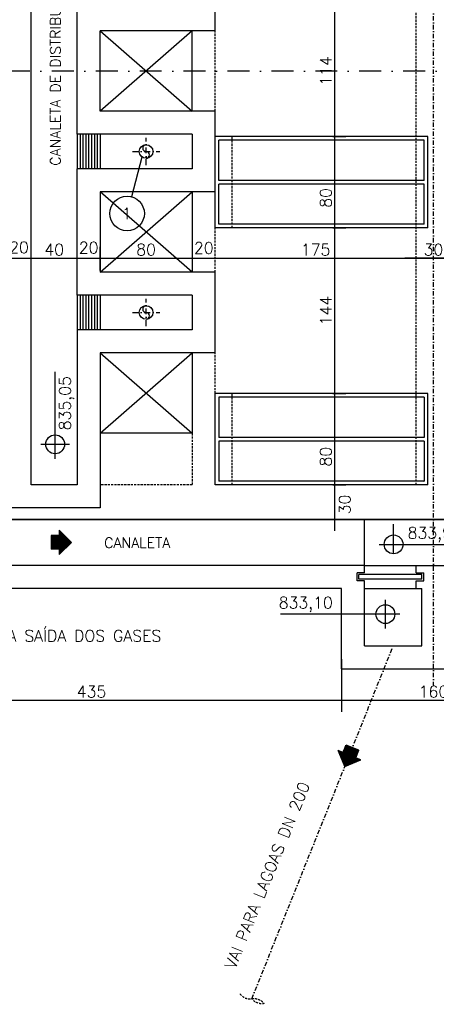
# Model space of a CAD drawing. Extents: x 7029 to 12036, y 4380 to 7055.
# Tile 4 of 12: x 7823 to 8185, y 5425 to 6282. Entities that reach past the tile are written whole.
import ezdxf
from ezdxf.enums import TextEntityAlignment as Align

# ---------------------------------------------------------------- set-up
doc = ezdxf.new("R2010")
doc.units = 0
doc.header["$LTSCALE"] = 0.1
doc.header["$MEASUREMENT"] = 0
doc.linetypes.add('DASHDOT', pattern=[25.4, 12.7, -6.35, 0, -6.35])
doc.linetypes.add('HIDDEN', pattern=[9.525, 6.35, -3.175])
doc.layers.get('0').update_dxf_attribs({"linetype": 'CONTINUOUS'})
doc.layers.get('DEFPOINTS').update_dxf_attribs({"color": 200, "linetype": 'CONTINUOUS'})
for name, color, linetype in [('BAR-EIXOS', 7, 'DASHDOT'), ('BAR-PECAS', 2, 'CONTINUOUS'), ('DIM', 7, 'CONTINUOUS'), ('EIXO', 7, 'DASHDOT'), ('ELEVAÇÃO', 2, 'CONTINUOUS'), ('FLUXO', 7, 'CONTINUOUS'), ('LIMHATRA', 2, 'HIDDEN'), ('LMEDIA', 4, 'CONTINUOUS'), ('PAREDE', 6, 'CONTINUOUS'), ('PAREDE-AARESTA', 50, 'CONTINUOUS'), ('RELAÇÀO', 2, 'CONTINUOUS'), ('TEXTO', 2, 'CONTINUOUS')]:
    doc.layers.add(name, color=color, linetype=linetype)
doc.styles.add('ROMANS', font='ROMANS.shx')
doc.dimstyles.new('DIM50', dxfattribs={"dimscale": 0, "dimtxt": 10, "dimasz": 20, "dimexe": 10, "dimexo": 10, "dimgap": 2.5, "dimtad": 1, "dimdec": 0, "dimtxsty": 'ROMANS', "dimblk": 'ARCHTICK', "dimblk1": 'DOTSMALL', "dimblk2": 'DOTSMALL', "dimsah": 1, "dimcen": 2.5, "dimdle": 10, "dimclrd": 7, "dimclre": 7, "dimclrt": 2, "dimazin": 3, "dimtfac": 1, "dimtdec": 0, "dimtmove": 0, "dimatfit": 3})

# ---------------------------------------------------------------- blocks, each defined once
blk = doc.blocks.new('*D10')
at = {"color": 7, "linetype": 'BYBLOCK'}
for p, q in [((8262.53, 5717.31), (8262.53, 5679.99)), ((8092.53, 5689.99), (8272.53, 5689.99))]:
    blk.add_line(p, q, dxfattribs=at)
at = {"layer": 'DEFPOINTS', "color": 0, "linetype": 'BYBLOCK'}
for p in [(8102.53, 5727.31), (8262.53, 5727.31), (8262.53, 5689.99)]:
    blk.add_point(p, dxfattribs=at)
at = {"color": 2, "linetype": 'BYBLOCK', "insert": (8182.53, 5697.49), "char_height": 10, "attachment_point": 5, "style": 'ROMANS'}
blk.add_mtext('160', dxfattribs=at)
blk = doc.blocks.new('_ARCHTICK')
blk = doc.blocks.new('_DOTSMALL')
blk = doc.blocks.new('*D18')
at = {"color": 7, "linetype": 'BYBLOCK'}
blk.add_line((8157.53, 6074.5), (8207.56, 6074.5), dxfattribs=at)
at = {"layer": 'DEFPOINTS', "color": 0, "linetype": 'BYBLOCK'}
for p in [(8167.53, 6074.5), (8197.56, 6074.5), (8197.56, 6074.5)]:
    blk.add_point(p, dxfattribs=at)
at = {"color": 2, "linetype": 'BYBLOCK', "insert": (8182.54, 6082), "char_height": 10, "attachment_point": 5, "style": 'ROMANS'}
blk.add_mtext('30', dxfattribs=at)
blk = doc.blocks.new('A$C26ED7CE0')
for p, q in [((0.1661, 0.1761), (0.0461, 0.1761)), ((0.0461, 0.1061), (0.0461, 0.1761)), ((0.1661, 0.1061), (0.1661, 0.1761)), ((0.1061, 0), (0, 0.1061)), ((0.0461, 0.1061), (0, 0.1061)), ((0.1061, 0), (0.2121, 0.1061)), ((0.2121, 0.1061), (0.1661, 0.1061))]:
    blk.add_line(p, q)
at = {"color": 0}
for p, q in [((0.1632, 0.0571), (0.0461, 0.1742)), ((0.1649, 0.0589), (0.0478, 0.1761)), ((0.1667, 0.0606), (0.0513, 0.1761)), ((0.1685, 0.0624), (0.0548, 0.1761)), ((0.1702, 0.0642), (0.0584, 0.1761)), ((0.172, 0.0659), (0.0619, 0.1761)), ((0.1738, 0.0677), (0.0654, 0.1761)), ((0.1755, 0.0695), (0.069, 0.1761)), ((0.1773, 0.0712), (0.0725, 0.1761)), ((0.1791, 0.073), (0.076, 0.1761)), ((0.1809, 0.0748), (0.0796, 0.1761)), ((0.1826, 0.0766), (0.0831, 0.1761)), ((0.1844, 0.0783), (0.0866, 0.1761)), ((0.1862, 0.0801), (0.0902, 0.1761)), ((0.1879, 0.0819), (0.0937, 0.1761)), ((0.1661, 0.1072), (0.0972, 0.1761)), ((0.1661, 0.1108), (0.1008, 0.1761)), ((0.1661, 0.1143), (0.1043, 0.1761)), ((0.1661, 0.1179), (0.1079, 0.1761)), ((0.1661, 0.1214), (0.1114, 0.1761)), ((0.1661, 0.1249), (0.1149, 0.1761)), ((0.1661, 0.1285), (0.1185, 0.1761)), ((0.1661, 0.132), (0.122, 0.1761)), ((0.1661, 0.1355), (0.1255, 0.1761)), ((0.1661, 0.1391), (0.1291, 0.1761)), ((0.1661, 0.1426), (0.1326, 0.1761)), ((0.1661, 0.1461), (0.1361, 0.1761)), ((0.1661, 0.1497), (0.1397, 0.1761)), ((0.1661, 0.1532), (0.1432, 0.1761)), ((0.1661, 0.1567), (0.1467, 0.1761)), ((0.1661, 0.1603), (0.1503, 0.1761)), ((0.1661, 0.1638), (0.1538, 0.1761)), ((0.1661, 0.1674), (0.1574, 0.1761)), ((0.1661, 0.1709), (0.1609, 0.1761)), ((0.1661, 0.1744), (0.1644, 0.1761)), ((0.1066, 0.0005), (0.0011, 0.1061)), ((0.1084, 0.0023), (0.0046, 0.1061)), ((0.1101, 0.0041), (0.0081, 0.1061)), ((0.1119, 0.0058), (0.0117, 0.1061)), ((0.1137, 0.0076), (0.0152, 0.1061)), ((0.1154, 0.0094), (0.0188, 0.1061)), ((0.1172, 0.0111), (0.0223, 0.1061)), ((0.119, 0.0129), (0.0258, 0.1061)), ((0.1207, 0.0147), (0.0294, 0.1061)), ((0.1225, 0.0164), (0.0329, 0.1061)), ((0.1243, 0.0182), (0.0364, 0.1061)), ((0.1261, 0.02), (0.04, 0.1061)), ((0.1278, 0.0218), (0.0435, 0.1061)), ((0.1614, 0.0553), (0.0461, 0.1707)), ((0.1596, 0.0536), (0.0461, 0.1671)), ((0.1579, 0.0518), (0.0461, 0.1636)), ((0.1561, 0.05), (0.0461, 0.1601)), ((0.1543, 0.0483), (0.0461, 0.1565)), ((0.1526, 0.0465), (0.0461, 0.153)), ((0.1508, 0.0447), (0.0461, 0.1495)), ((0.149, 0.043), (0.0461, 0.1459)), ((0.1473, 0.0412), (0.0461, 0.1424)), ((0.1455, 0.0394), (0.0461, 0.1389)), ((0.1437, 0.0377), (0.0461, 0.1353)), ((0.142, 0.0359), (0.0461, 0.1318)), ((0.1402, 0.0341), (0.0461, 0.1283)), ((0.1384, 0.0324), (0.0461, 0.1247)), ((0.1367, 0.0306), (0.0461, 0.1212)), ((0.1349, 0.0288), (0.0461, 0.1176)), ((0.1331, 0.0271), (0.0461, 0.1141)), ((0.1314, 0.0253), (0.0461, 0.1106)), ((0.1296, 0.0235), (0.0461, 0.107)), ((0.1897, 0.0836), (0.1672, 0.1061)), ((0.1915, 0.0854), (0.1708, 0.1061)), ((0.1932, 0.0872), (0.1743, 0.1061)), ((0.195, 0.0889), (0.1779, 0.1061)), ((0.1968, 0.0907), (0.1814, 0.1061)), ((0.1985, 0.0925), (0.1849, 0.1061)), ((0.2003, 0.0942), (0.1885, 0.1061)), ((0.2021, 0.096), (0.192, 0.1061))]:
    blk.add_line(p, q, dxfattribs=at)
blk = doc.blocks.new('*D83')
at = {"color": 7, "linetype": 'BYBLOCK'}
blk.add_line((8207.56, 6074.5), (8157.53, 6074.5), dxfattribs=at)
at = {"layer": 'DEFPOINTS', "color": 0, "linetype": 'BYBLOCK'}
for p in [(8167.53, 6074.5), (8167.53, 6074.5), (8197.56, 6074.5)]:
    blk.add_point(p, dxfattribs=at)
at = {"color": 2, "linetype": 'BYBLOCK', "insert": (8182.54, 6082), "char_height": 10, "attachment_point": 5, "style": 'ROMANS'}
blk.add_mtext('30', dxfattribs=at)
blk = doc.blocks.new('*D94')
at = {"color": 7, "linetype": 'BYBLOCK'}
blk.add_line((8207.53, 6074.5), (8157.5, 6074.5), dxfattribs=at)
at = {"layer": 'DEFPOINTS', "color": 0, "linetype": 'BYBLOCK'}
for p in [(8167.5, 6074.5), (8167.5, 6074.5), (8197.53, 6074.5)]:
    blk.add_point(p, dxfattribs=at)
at = {"color": 2, "linetype": 'BYBLOCK', "insert": (8182.52, 6082), "char_height": 10, "attachment_point": 5, "style": 'ROMANS'}
blk.add_mtext('30', dxfattribs=at)
blk = doc.blocks.new('*D96')
at = {"color": 7, "linetype": 'BYBLOCK'}
for p, q in [((8037.7, 5887.31), (8037.7, 5837.31)), ((8020.03, 5847.31), (8047.7, 5847.31))]:
    blk.add_line(p, q, dxfattribs=at)
at = {"layer": 'DEFPOINTS', "color": 0, "linetype": 'BYBLOCK'}
for p in [(7980.03, 5877.31), (8010.03, 5847.31), (8037.7, 5847.31)]:
    blk.add_point(p, dxfattribs=at)
at = {"color": 2, "linetype": 'BYBLOCK', "insert": (8046.71, 5860.22), "char_height": 10, "attachment_point": 5, "rotation": 90, "style": 'ROMANS'}
blk.add_mtext('30', dxfattribs=at)
blk = doc.blocks.new('*D99')
at = {"color": 7, "linetype": 'BYBLOCK'}
blk.add_line((7802.53, 6074.5), (7842.53, 6074.5), dxfattribs=at)
at = {"layer": 'DEFPOINTS', "color": 0, "linetype": 'BYBLOCK'}
for p in [(7812.53, 6074.5), (7832.53, 6074.5), (7832.53, 6074.5)]:
    blk.add_point(p, dxfattribs=at)
at = {"color": 2, "linetype": 'BYBLOCK', "insert": (7821.95, 6083.88), "char_height": 10, "attachment_point": 5, "style": 'ROMANS'}
blk.add_mtext('20', dxfattribs=at)
blk = doc.blocks.new('*D100')
at = {"color": 7, "linetype": 'BYBLOCK'}
blk.add_line((7822.53, 6074.5), (7882.53, 6074.5), dxfattribs=at)
at = {"layer": 'DEFPOINTS', "color": 0, "linetype": 'BYBLOCK'}
for p in [(7832.53, 6074.5), (7872.53, 6074.5), (7872.53, 6074.5)]:
    blk.add_point(p, dxfattribs=at)
at = {"color": 2, "linetype": 'BYBLOCK', "insert": (7852.53, 6082), "char_height": 10, "attachment_point": 5, "style": 'ROMANS'}
blk.add_mtext('40', dxfattribs=at)
blk = doc.blocks.new('*D101')
at = {"color": 7, "linetype": 'BYBLOCK'}
blk.add_line((7882.53, 6074.5), (7982.53, 6074.5), dxfattribs=at)
at = {"layer": 'DEFPOINTS', "color": 0, "linetype": 'BYBLOCK'}
for p in [(7892.53, 6075.12), (7972.53, 6074.5), (7972.53, 6074.5)]:
    blk.add_point(p, dxfattribs=at)
at = {"color": 2, "linetype": 'BYBLOCK', "insert": (7932.53, 6082), "char_height": 10, "attachment_point": 5, "style": 'ROMANS'}
blk.add_mtext('80', dxfattribs=at)
blk = doc.blocks.new('*D102')
at = {"color": 7, "linetype": 'BYBLOCK'}
blk.add_line((7962.53, 6074.5), (8002.45, 6074.5), dxfattribs=at)
at = {"layer": 'DEFPOINTS', "color": 0, "linetype": 'BYBLOCK'}
for p in [(7972.53, 6074.5), (7992.45, 6074.5), (7992.45, 6074.5)]:
    blk.add_point(p, dxfattribs=at)
at = {"color": 2, "linetype": 'BYBLOCK', "insert": (7982.7, 6083.41), "char_height": 10, "attachment_point": 5, "style": 'ROMANS'}
blk.add_mtext('20', dxfattribs=at)
blk = doc.blocks.new('*D103')
at = {"color": 7, "linetype": 'BYBLOCK'}
blk.add_line((7982.45, 6074.5), (8177.5, 6074.5), dxfattribs=at)
at = {"layer": 'DEFPOINTS', "color": 0, "linetype": 'BYBLOCK'}
for p in [(7992.45, 6074.5), (8167.5, 6074.5), (8167.5, 6074.5)]:
    blk.add_point(p, dxfattribs=at)
at = {"color": 2, "linetype": 'BYBLOCK', "insert": (8079.98, 6082), "char_height": 10, "attachment_point": 5, "style": 'ROMANS'}
blk.add_mtext('175', dxfattribs=at)
blk = doc.blocks.new('*D104')
at = {"color": 7, "linetype": 'BYBLOCK'}
blk.add_line((8157.5, 6074.5), (8207.53, 6074.5), dxfattribs=at)
at = {"layer": 'DEFPOINTS', "color": 0, "linetype": 'BYBLOCK'}
for p in [(8167.5, 6074.5), (8197.53, 6074.5), (8197.53, 6074.5)]:
    blk.add_point(p, dxfattribs=at)
at = {"color": 2, "linetype": 'BYBLOCK', "insert": (8182.52, 6082), "char_height": 10, "attachment_point": 5, "style": 'ROMANS'}
blk.add_mtext('30', dxfattribs=at)
blk = doc.blocks.new('*D105')
at = {"color": 7, "linetype": 'BYBLOCK'}
for p, q in [((7892.53, 6063.79), (7892.53, 6084.5)), ((7862.53, 6074.5), (7902.53, 6074.5))]:
    blk.add_line(p, q, dxfattribs=at)
at = {"layer": 'DEFPOINTS', "color": 0, "linetype": 'BYBLOCK'}
for p in [(7892.53, 6074.5), (7872.53, 6053.79), (7892.53, 6053.79)]:
    blk.add_point(p, dxfattribs=at)
at = {"color": 2, "linetype": 'BYBLOCK', "insert": (7882.53, 6083.65), "char_height": 10, "attachment_point": 5, "style": 'ROMANS'}
blk.add_mtext('20', dxfattribs=at)
blk = doc.blocks.new('*D109')
at = {"color": 7, "linetype": 'BYBLOCK'}
for p, q in [((8096.38, 6304.21), (8096.38, 6170.42)), ((8095.03, 6180.42), (8106.38, 6180.42))]:
    blk.add_line(p, q, dxfattribs=at)
at = {"layer": 'DEFPOINTS', "color": 0, "linetype": 'BYBLOCK'}
for p in [(8085.03, 6294.21), (8085.03, 6180.42), (8096.38, 6180.42)]:
    blk.add_point(p, dxfattribs=at)
at = {"color": 2, "linetype": 'BYBLOCK', "insert": (8088.88, 6237.31), "char_height": 10, "attachment_point": 5, "rotation": 90, "style": 'ROMANS'}
blk.add_mtext('114', dxfattribs=at)
blk = doc.blocks.new('*D110')
at = {"color": 7, "linetype": 'BYBLOCK'}
for p, q in [((8096.38, 6190.42), (8096.38, 6090.88)), ((8095.03, 6100.88), (8106.38, 6100.88))]:
    blk.add_line(p, q, dxfattribs=at)
at = {"layer": 'DEFPOINTS', "color": 0, "linetype": 'BYBLOCK'}
for p in [(8085.03, 6180.42), (8085.03, 6100.88), (8096.38, 6100.88)]:
    blk.add_point(p, dxfattribs=at)
at = {"color": 2, "linetype": 'BYBLOCK', "insert": (8088.88, 6126.97), "char_height": 10, "attachment_point": 5, "rotation": 90, "style": 'ROMANS'}
blk.add_mtext('80', dxfattribs=at)
blk = doc.blocks.new('*D111')
at = {"color": 7, "linetype": 'BYBLOCK'}
for p, q in [((8096.38, 6110.88), (8096.38, 5946.81)), ((8095.03, 5956.81), (8106.38, 5956.81))]:
    blk.add_line(p, q, dxfattribs=at)
at = {"layer": 'DEFPOINTS', "color": 0, "linetype": 'BYBLOCK'}
for p in [(8085.03, 6100.88), (8085.03, 5956.81), (8096.38, 5956.81)]:
    blk.add_point(p, dxfattribs=at)
at = {"color": 2, "linetype": 'BYBLOCK', "insert": (8088.88, 6028.85), "char_height": 10, "attachment_point": 5, "rotation": 90, "style": 'ROMANS'}
blk.add_mtext('144', dxfattribs=at)
blk = doc.blocks.new('*D112')
at = {"color": 7, "linetype": 'BYBLOCK'}
for p, q in [((8096.38, 5966.81), (8096.38, 5867.31)), ((8095.03, 5877.31), (8106.38, 5877.31))]:
    blk.add_line(p, q, dxfattribs=at)
at = {"layer": 'DEFPOINTS', "color": 0, "linetype": 'BYBLOCK'}
for p in [(8085.03, 5956.81), (8085.03, 5877.31), (8096.38, 5877.31)]:
    blk.add_point(p, dxfattribs=at)
at = {"color": 2, "linetype": 'BYBLOCK', "insert": (8088.88, 5901.87), "char_height": 10, "attachment_point": 5, "rotation": 90, "style": 'ROMANS'}
blk.add_mtext('80', dxfattribs=at)
blk = doc.blocks.new('*D120')
at = {"color": 7, "linetype": 'BYBLOCK'}
for p, q in [((7667.53, 5777.31), (7667.53, 5679.99)), ((8102.53, 5725.71), (8102.53, 5679.99)), ((7657.53, 5689.99), (8112.53, 5689.99))]:
    blk.add_line(p, q, dxfattribs=at)
at = {"layer": 'DEFPOINTS', "color": 0, "linetype": 'BYBLOCK'}
for p in [(7667.53, 5787.31), (8102.53, 5735.71), (8102.53, 5689.99)]:
    blk.add_point(p, dxfattribs=at)
at = {"color": 2, "linetype": 'BYBLOCK', "insert": (7885.03, 5697.49), "char_height": 10, "attachment_point": 5, "style": 'ROMANS'}
blk.add_mtext('435', dxfattribs=at)

msp = doc.modelspace()

# ---------------------------------------------------------------- linework, layer by layer
at = {"layer": 'BAR-EIXOS', "ltscale": 4}
for p, q in [((7932.53, 6155.48), (7932.53, 6179.15)), ((7920.69, 6167.31), (7944.36, 6167.31)), ((7932.53, 6015.48), (7932.53, 6039.15)), ((7920.69, 6027.31), (7944.36, 6027.31))]:
    msp.add_line(p, q, dxfattribs=at)
at = {"layer": 'BAR-EIXOS', "ltscale": 3}
msp.add_line((8024.53, 5430.36), (8147.53, 5737.31), dxfattribs=at)
at = {"layer": 'BAR-PECAS'}
for centre in [(7932.53, 6167.31), (7932.53, 6027.31)]:
    msp.add_circle(centre, 5.9, dxfattribs=at)
for centre, start, end in [((7932.53, 6170.26), 90, 270), ((7932.53, 6164.36), 270, 90), ((7932.53, 6030.26), 90, 270), ((7932.53, 6024.36), 270, 90)]:
    msp.add_arc(centre, 2.95, start, end, dxfattribs=at)
at = {"layer": 'BAR-PECAS', "linetype": 'HIDDEN', "ltscale": 3}
msp.add_spline([(8014.23, 5434.49), (8018.78, 5430.92), (8024.53, 5430.36), (8030.29, 5429.8), (8034.84, 5426.23), (8029.08, 5426.79), (8024.53, 5430.36)], degree=3, dxfattribs=at)
at = {"layer": 'EIXO', "ltscale": 3}
msp.add_line((8182.53, 5702.31), (8182.53, 6652.31), dxfattribs=at)
at = {"layer": 'EIXO', "ltscale": 15}
msp.add_line((8710.03, 6237.31), (7655.03, 6237.31), dxfattribs=at)
at = {"layer": 'ELEVAÇÃO', "color": 3, "linetype": 'CONTINUOUS'}
for p, q in [((7853.4, 5900.1), (7853.4, 5975.65)), ((7840.9, 5912.6), (7865.9, 5912.6)), ((8147.89, 5818.06), (8147.89, 5843.06)), ((8135.39, 5825.56), (8211.81, 5825.56)), ((8140.69, 5752.38), (8140.69, 5777.38)), ((8153.19, 5764.88), (8049.37, 5764.88))]:
    msp.add_line(p, q, dxfattribs=at)
for centre in [(7853.4, 5912.6), (8147.89, 5825.56), (8140.69, 5764.88)]:
    msp.add_circle(centre, 8.2, dxfattribs=at)
at = {"layer": 'LIMHATRA', "ltscale": 3}
for p, q in [((8167.5, 5877.31), (8167.5, 6597.31)), ((7992.53, 6202.31), (7992.53, 6272.31)), ((8007.53, 6100.88), (8007.53, 6180.42)), ((7992.53, 6062.31), (7992.53, 6100.88)), ((7992.53, 5956.81), (7992.53, 5992.31)), ((8007.5, 5877.31), (8007.5, 5956.81)), ((7972.53, 5922.31), (7972.53, 5877.31)), ((7972.53, 5877.31), (7892.53, 5877.31))]:
    msp.add_line(p, q, dxfattribs=at)
at = {"layer": 'LIMHATRA', "ltscale": 10}
msp.add_arc((8167.48, 5883.65), 0.0268, 270, 360, dxfattribs=at)
at = {"layer": 'LMEDIA'}
for p, q in [((8122.53, 5807.31), (7687.53, 5807.31)), ((8122.53, 5800.81), (8122.53, 5807.31)), ((8167.53, 5800.81), (8167.53, 5807.31)), ((8167.53, 5807.31), (8197.53, 5807.31)), ((8122.53, 5800.81), (8116.03, 5800.81)), ((8116.03, 5793.81), (8116.03, 5800.81)), ((8167.53, 5800.81), (8174.03, 5800.81)), ((8174.03, 5793.81), (8174.03, 5800.81)), ((8122.53, 5793.81), (8116.03, 5793.81)), ((8122.53, 5737.31), (8122.53, 5793.81)), ((8167.53, 5787.31), (8167.53, 5793.81)), ((8167.53, 5793.81), (8174.03, 5793.81)), ((8102.53, 5787.31), (7667.53, 5787.31)), ((8102.53, 5717.31), (8102.53, 5787.31)), ((8167.53, 5787.31), (8172.53, 5787.31)), ((8172.53, 5737.31), (8172.53, 5787.31)), ((8122.53, 5737.31), (8172.53, 5737.31)), ((8102.53, 5717.31), (8262.53, 5717.31))]:
    msp.add_line(p, q, dxfattribs=at)
at = {"layer": 'PAREDE'}
for p, q in [((7832.53, 5877.31), (7832.53, 6672.31)), ((7992.53, 6272.31), (7992.53, 6342.31)), ((7872.53, 6182.31), (7872.53, 6292.31)), ((7892.53, 6202.31), (7892.53, 6272.31)), ((7992.53, 6272.31), (7892.53, 6272.31)), ((7972.53, 6202.31), (7972.53, 6272.31)), ((7992.53, 6202.31), (7892.53, 6202.31)), ((7992.53, 6132.31), (7992.53, 6202.31)), ((7972.53, 6182.31), (7872.53, 6182.31)), ((7972.53, 6182.31), (7972.53, 6152.31)), ((7872.53, 6042.31), (7872.53, 6152.31)), ((7972.53, 6152.31), (7872.53, 6152.31)), ((7972.53, 6132.31), (7892.53, 6132.31)), ((7892.53, 6132.31), (7892.53, 6062.31)), ((7992.53, 6132.31), (7892.53, 6132.31)), ((7972.53, 6062.31), (7892.53, 6062.31)), ((7992.53, 6062.31), (7892.53, 6062.31)), ((7992.53, 5992.31), (7992.53, 6062.31)), ((7972.53, 6042.31), (7872.53, 6042.31)), ((7972.53, 6042.31), (7972.53, 6012.31)), ((7972.53, 6012.31), (7872.53, 6012.31)), ((7872.53, 6012.31), (7872.53, 5877.31)), ((7992.53, 5992.31), (7892.53, 5992.31)), ((7892.53, 5992.31), (7892.53, 5857.31)), ((7872.53, 5877.31), (7832.53, 5877.31)), ((7892.53, 5857.31), (7812.53, 5857.31)), ((8625.03, 5847.31), (7727.53, 5847.31)), ((7740.03, 5847.31), (8637.53, 5847.31))]:
    msp.add_line(p, q, dxfattribs=at)
at = {"layer": 'PAREDE', "color": 4}
for p, q in [((8177.53, 6180.42), (7992.53, 6180.42)), ((8177.53, 6100.88), (8177.53, 6180.42)), ((7972.53, 6132.31), (7972.53, 6062.31)), ((7992.53, 6100.88), (7992.53, 6132.31)), ((8177.53, 6100.88), (7992.53, 6100.88)), ((7972.53, 5992.31), (7972.53, 5922.31)), ((7992.53, 5877.31), (7992.53, 5956.81)), ((8177.53, 5956.81), (7992.53, 5956.81)), ((8177.53, 5877.31), (8177.53, 5956.81)), ((7972.53, 5922.31), (7892.53, 5922.31)), ((8177.53, 5877.31), (7992.53, 5877.31))]:
    msp.add_line(p, q, dxfattribs=at)
at = {"layer": 'PAREDE', "color": 3}
for p, q in [((8122.53, 5807.31), (8167.53, 5807.31)), ((8122.53, 5787.31), (8167.53, 5787.31))]:
    msp.add_line(p, q, dxfattribs=at)
at = {"layer": 'PAREDE', "color": 2}
for p, q in [((8172.53, 5799.31), (8117.53, 5799.31)), ((8117.53, 5795.31), (8117.53, 5799.31)), ((8172.53, 5795.31), (8172.53, 5799.31)), ((8172.53, 5795.31), (8117.53, 5795.31))]:
    msp.add_line(p, q, dxfattribs=at)
at = {"layer": 'PAREDE-AARESTA', "color": 7}
for p, q in [((7972.53, 6272.31), (7892.53, 6202.31)), ((7892.53, 6272.31), (7972.53, 6202.31)), ((7892.53, 6062.31), (7972.53, 6132.31)), ((7972.53, 6062.31), (7892.53, 6132.31)), ((7892.53, 5922.31), (7972.53, 5992.31)), ((7892.53, 5992.31), (7972.53, 5922.31))]:
    msp.add_line(p, q, dxfattribs=at)
at = {"layer": 'PAREDE-AARESTA'}
for p, q in [((7872.53, 6182.31), (7872.53, 6152.31)), ((7892.53, 6182.31), (7892.53, 6152.31)), ((8174.34, 6177.23), (7995.69, 6177.23)), ((7995.69, 6142.2), (7995.69, 6177.23)), ((8174.37, 6142.2), (8174.37, 6177.2)), ((8174.37, 6142.2), (7995.69, 6142.2)), ((8174.37, 6139.04), (7995.69, 6139.04)), ((7995.69, 6104.04), (7995.69, 6139.04)), ((8174.37, 6104.04), (8174.37, 6139.04)), ((8174.37, 6104.04), (7995.69, 6104.04)), ((7872.53, 6042.31), (7872.53, 6012.31)), ((7892.53, 6042.31), (7892.53, 6012.31)), ((8174.34, 5953.65), (7995.66, 5953.65)), ((7995.66, 5953.65), (7995.66, 5918.65)), ((8174.34, 5953.65), (8174.34, 5918.65)), ((8174.34, 5918.65), (7995.66, 5918.65)), ((8174.34, 5915.49), (7995.66, 5915.49)), ((7995.66, 5915.49), (7995.66, 5880.46)), ((8174.34, 5915.49), (8174.34, 5880.46)), ((8174.34, 5880.46), (7995.66, 5880.46)), ((8122.53, 5807.31), (8122.53, 5847.31))]:
    msp.add_line(p, q, dxfattribs=at)
at = {"layer": 'PAREDE-AARESTA', "color": 9}
for p, q in [((7875.03, 6182.31), (7875.03, 6152.31)), ((7877.53, 6182.31), (7877.53, 6152.31)), ((7880.03, 6182.31), (7880.03, 6152.31)), ((7882.53, 6182.31), (7882.53, 6152.31)), ((7885.03, 6182.31), (7885.03, 6152.31)), ((7887.53, 6182.31), (7887.53, 6152.31)), ((7890.03, 6182.31), (7890.03, 6152.31)), ((7875.03, 6042.31), (7875.03, 6012.31)), ((7877.53, 6042.31), (7877.53, 6012.31)), ((7880.03, 6042.31), (7880.03, 6012.31)), ((7882.53, 6042.31), (7882.53, 6012.31)), ((7885.03, 6042.31), (7885.03, 6012.31)), ((7887.53, 6042.31), (7887.53, 6012.31)), ((7890.03, 6042.31), (7890.03, 6012.31))]:
    msp.add_line(p, q, dxfattribs=at)
at = {"layer": 'PAREDE-AARESTA'}
msp.add_arc((8174.31, 5880.49), 0.0268, 270, 360, dxfattribs=at)
at = {"layer": 'RELAÇÀO', "color": 3}
msp.add_line((7928.67, 6162.52), (7919.75, 6127.94), dxfattribs=at)
msp.add_circle((7915.99, 6113.4), 15.01, dxfattribs=at)

# ---------------------------------------------------------------- block references
at = {"layer": 'FLUXO', "xscale": 100, "yscale": 100, "zscale": 100}
for p, rotation in [((7867.5, 5816.71), 90), ((8095.63, 5636.32), 338.1639448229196)]:
    msp.add_blockref('A$C26ED7CE0', p, dxfattribs=dict(at, rotation=rotation))

# ---------------------------------------------------------------- texts
at = {"layer": 'RELAÇÀO', "style": 'ROMANS'}
msp.add_text('1', height=10, rotation=360, dxfattribs=at).set_placement((7915.63, 6113.4), align=Align.MIDDLE)
at = {"layer": 'TEXTO', "style": 'ROMANS'}
for s, rotation, p in [('CANALETA DE DISTRIBUIÇÃO', 90, (7853.78, 6237.31)), ('CANALETA', 360, (7924.79, 5826.94))]:
    msp.add_text(s, height=9, rotation=rotation, dxfattribs=at).set_placement(p, align=Align.MIDDLE)
for s, rotation, p in [('835,05', 90, (7866.9, 5924.77)), ('833,90', 360, (8160.06, 5830.56)), ('833,10', 0, (8047.89, 5769.88)), ('ABERTURA PARA SAÍDA DOS GASES', 360, (7712.56, 5741)), ('VAI PARA LAGOAS DN 200', 67.89384, (8009.93, 5455.47))]:
    msp.add_text(s, height=10, rotation=rotation, dxfattribs=at).set_placement(p)

# ---------------------------------------------------------------- dimensions: what is measured, and where the dimension line sits
at = {"layer": 'DIM', "color": 0}
for base, p1, p2, picture, middle in [((8096.38, 6180.42), (8085.03, 6294.21), (8085.03, 6180.42), '*D109', (8088.88, 6237.31)), ((8096.38, 5956.81), (8085.03, 6100.88), (8085.03, 5956.81), '*D111', (8088.88, 6028.85))]:
    dim = msp.add_linear_dim(base=base, p1=p1, p2=p2, angle=90, dimstyle='DIM50', override={"dimse1": 1}, dxfattribs=at)
    dim.commit()
    dim.dimension.update_dxf_attribs({"geometry": picture, "text_midpoint": middle})
for base, p1, p2, picture, middle in [((8096.38, 6100.88), (8085.03, 6180.42), (8085.03, 6100.88), '*D110', (8088.88, 6126.97)), ((8096.3843, 5877.3138), (8085.0295, 5956.8129), (8085.0295, 5877.3138), '*D112', (8088.8843, 5901.8662))]:
    dim = msp.add_linear_dim(base=base, p1=p1, p2=p2, angle=90, dimstyle='DIM50', override={"dimse1": 1}, dxfattribs=at)
    dim.commit()
    dim.dimension.update_dxf_attribs({"geometry": picture, "text_midpoint": middle, "dimtype": 160})
at = {"layer": 'DIM'}
for base, p1, p2, picture, middle in [((7832.53, 6074.5), (7812.53, 6074.5), (7832.53, 6074.5), '*D99', (7821.95, 6083.88)), ((7892.53, 6074.5), (7872.53, 6053.79), (7892.53, 6053.79), '*D105', (7882.53, 6083.65)), ((7992.45, 6074.5), (7972.53, 6074.5), (7992.45, 6074.5), '*D102', (7982.7, 6083.41))]:
    dim = msp.add_linear_dim(base=base, p1=p1, p2=p2, dimstyle='DIM50', override={"dimse1": 1}, dxfattribs=at)
    dim.commit()
    dim.dimension.update_dxf_attribs({"geometry": picture, "text_midpoint": middle, "dimtype": 160})
for base, p1, p2, override, picture, middle in [((7872.53, 6074.5), (7832.53, 6074.5), (7872.53, 6074.5), {"dimse1": 1}, '*D100', (7852.53, 6082)), ((7972.53, 6074.5), (7892.53, 6075.12), (7972.53, 6074.5), {"dimse1": 1}, '*D101', (7932.53, 6082)), ((8167.5, 6074.5), (7992.45, 6074.5), (8167.5, 6074.5), {"dimse1": 1}, '*D103', (8079.98, 6082)), ((8167.5, 6074.5), (8197.53, 6074.5), (8167.5, 6074.5), {"dimse1": 1}, '*D94', (8182.52, 6082)), ((8197.53, 6074.5), (8167.5, 6074.5), (8197.53, 6074.5), {"dimse1": 1}, '*D104', (8182.52, 6082)), ((8197.56, 6074.5), (8167.53, 6074.5), (8197.56, 6074.5), {"dimse1": 1}, '*D18', (8182.54, 6082)), ((8167.53, 6074.5), (8197.56, 6074.5), (8167.53, 6074.5), {"dimse1": 1}, '*D83', (8182.54, 6082)), ((8102.53, 5689.99), (7667.53, 5787.31), (8102.53, 5735.71), {"dimscale": 1, "dimblk1": 'DOTSMALL', "dimblk2": 'DOTSMALL'}, '*D120', (7885.03, 5697.49)), ((8262.53, 5689.99), (8102.53, 5727.31), (8262.53, 5727.31), {"dimse1": 1}, '*D10', (8182.53, 5697.49))]:
    dim = msp.add_linear_dim(base=base, p1=p1, p2=p2, dimstyle='DIM50', override=override, dxfattribs=at)
    dim.commit()
    dim.dimension.update_dxf_attribs({"geometry": picture, "text_midpoint": middle})
at = {"layer": 'DIM', "color": 0}
dim = msp.add_linear_dim(base=(8096.38, 5847.31), p1=(8038.71, 5877.31), p2=(8068.71, 5847.31), angle=270, dimstyle='DIM50', override={"dimse1": 1}, dxfattribs=at)
dim.commit()
dim.dimension.update_dxf_attribs({"geometry": '*D96', "text_midpoint": (8105.39, 5860.22), "dimtype": 160, "insert": (58.68, 0)})

doc.saveas('drawing.dxf')
